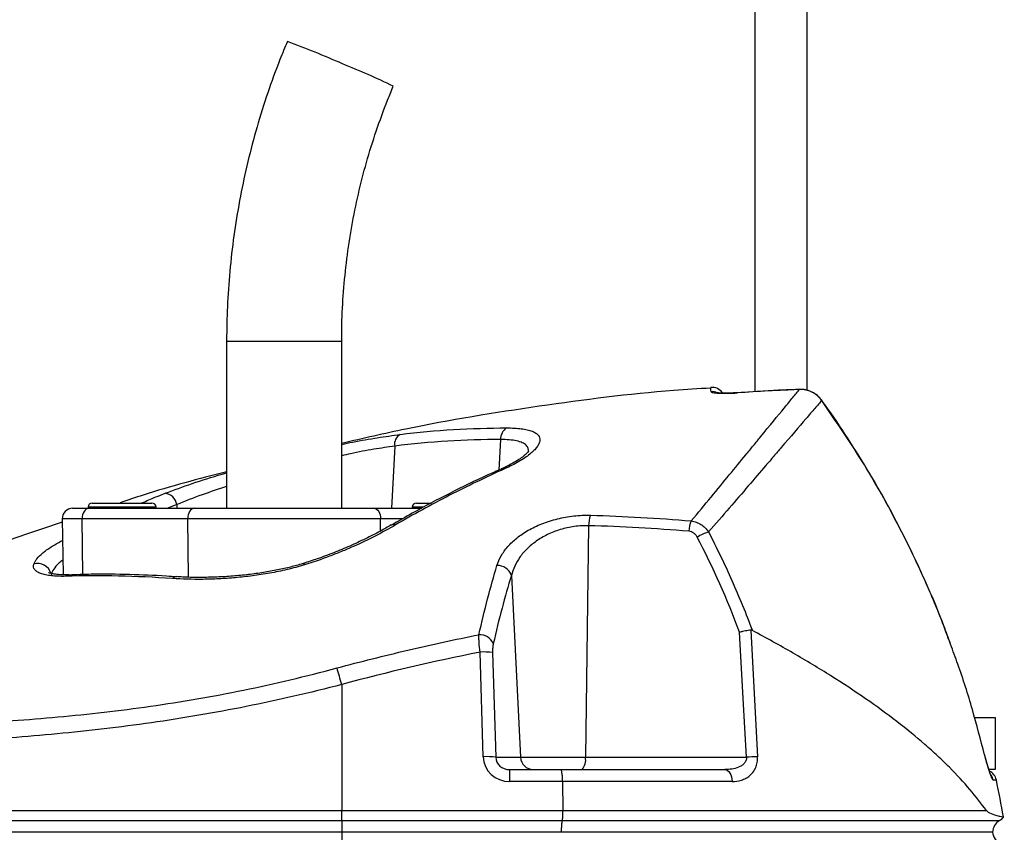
# Model space of a CAD drawing. Header units: millimetres. Extents: x 1082 to 1944, y 830 to 2111.
# Tile 8 of 9: x 1377 to 1565, y 1809 to 1964. Entities that reach past the tile are written whole.
import ezdxf

# ---------------------------------------------------------------- set-up
doc = ezdxf.new("R2010")
doc.units = ezdxf.units.MM

msp = doc.modelspace()

# ---------------------------------------------------------------- linework, layer by layer
at = {"color": 7, "linetype": 'Continuous', "lineweight": 25}
for p, q in [((1517.46, 1976.39), (1517.46, 1892.8)), ((1527.46, 1893.08), (1527.46, 1976.39)), ((1416.46, 1902.51), (1416.46, 1870.51)), ((1438.46, 1870.51), (1438.46, 1902.51)), ((1514.14, 1892.63), (1513.69, 1892.6)), ((1387, 1870.51), (1390.06, 1870.51)), ((1389.96, 1870.71), (1389.96, 1870.51)), ((1390.06, 1870.51), (1410.25, 1870.51)), ((1390.76, 1871.51), (1402.16, 1871.51)), ((1402.96, 1870.51), (1402.96, 1870.71)), ((1410.25, 1870.51), (1444.67, 1870.51)), ((1444.67, 1870.51), (1453.74, 1870.51)), ((1451.96, 1870.71), (1451.96, 1870.51)), ((1452.76, 1871.51), (1455.57, 1871.51)), ((1385, 1868.48), (1385.18, 1857.79)), ((1409.02, 1868.48), (1388.83, 1868.48)), ((1445.9, 1868.48), (1409.02, 1868.48)), ((1485.68, 1867.18), (1485.08, 1822.88)), ((1406.94, 1857.42), (1406.91, 1857.43)), ((1470.92, 1857.67), (1472.68, 1822.88)), ((1465.53, 1822.97), (1464.92, 1842.99)), ((1467.33, 1842.91), (1467.95, 1822.88)), ((1438.46, 1836.79), (1438.46, 1812.69)), ((1559.52, 1830.51), (1563.46, 1830.51)), ((1563.46, 1830.51), (1563.46, 1820.51)), ((1561.43, 1823.35), (1561.42, 1823.32)), ((1467.95, 1822.88), (1472.68, 1822.88)), ((1472.68, 1822.88), (1485.08, 1822.88)), ((1485.08, 1822.88), (1515.86, 1822.88)), ((1470.59, 1820.51), (1480.36, 1820.51)), ((1470.59, 1820.51), (1470.59, 1818.23)), ((1480.36, 1820.51), (1511.76, 1820.51)), ((1563.46, 1820.51), (1562.29, 1820.51)), ((1480.72, 1818.23), (1470.59, 1818.23)), ((1513.16, 1818.23), (1480.72, 1818.23)), ((1480.72, 1818.23), (1480.79, 1812.69)), ((1366.04, 1812.69), (1438.46, 1812.69)), ((1438.46, 1810.75), (1438.46, 1812.69)), ((1438.46, 1812.69), (1480.79, 1812.69)), ((1480.79, 1812.69), (1561.76, 1812.69)), ((1366.48, 1810.75), (1438.46, 1810.75)), ((1438.46, 1810.75), (1480.64, 1810.75)), ((1438.46, 1810.75), (1438.46, 1808.54)), ((1438.46, 1808.54), (1367.04, 1808.54)), ((1438.46, 1808.51), (1367.04, 1808.51)), ((1480.44, 1808.54), (1438.46, 1808.54)), ((1438.46, 1808.54), (1438.46, 1808.51)), ((1438.46, 1808.51), (1438.46, 1806.3)), ((1480.45, 1808.51), (1438.46, 1808.51)), ((1480.44, 1808.54), (1480.44, 1808.51)), ((1562.96, 1808.51), (1562.96, 1808.54))]:
    msp.add_line(p, q, dxfattribs=at)
at = {"color": 1, "linetype": 'Continuous', "lineweight": 25}
for p, q in [((1416.46, 1902.51), (1427.86, 1902.51)), ((1427.86, 1902.51), (1438.46, 1902.51)), ((1514.14, 1892.63), (1514.14, 1892.6)), ((1526.01, 1893.27), (1526.01, 1893.25)), ((1530.28, 1891.2), (1530.27, 1891.16)), ((1468.86, 1883.69), (1468.55, 1877.82)), ((1448.6, 1882.43), (1447.96, 1870.51)), ((1402.96, 1870.71), (1389.96, 1870.71)), ((1406.92, 1871.22), (1405.24, 1870.51)), ((1406.92, 1871.22), (1406.96, 1870.51)), ((1454.06, 1870.71), (1451.96, 1870.71)), ((1388.83, 1868.48), (1385, 1868.48)), ((1388.94, 1857.83), (1388.83, 1868.48)), ((1409.14, 1857.34), (1409.02, 1868.48)), ((1445.88, 1866.16), (1445.9, 1868.48)), ((1450.05, 1868.48), (1445.9, 1868.48)), ((1384.88, 1864.29), (1385.07, 1864.38)), ((1384.88, 1864.29), (1385.07, 1864.28)), ((1563.68, 1818.52), (1563.07, 1818.52)), ((1480.64, 1810.75), (1564.28, 1810.75)), ((1562.96, 1808.54), (1480.44, 1808.54))]:
    msp.add_line(p, q, dxfattribs=at)
at = {"color": 7, "linetype": 'Continuous', "lineweight": 25, "flags": 128}
for points in [[(1390.06, 1870.51), (1389.82, 1870.47), (1389.58, 1870.36), (1389.37, 1870.17), (1389.18, 1869.91), (1389.03, 1869.6), (1388.92, 1869.25), (1388.85, 1868.87), (1388.83, 1868.48)], [(1410.25, 1870.51), (1410.01, 1870.47), (1409.78, 1870.36), (1409.56, 1870.17), (1409.37, 1869.91), (1409.22, 1869.6), (1409.11, 1869.25), (1409.04, 1868.87), (1409.02, 1868.48)], [(1444.67, 1870.51), (1444.91, 1870.47), (1445.15, 1870.36), (1445.36, 1870.17), (1445.55, 1869.91), (1445.7, 1869.6), (1445.81, 1869.25), (1445.88, 1868.87), (1445.9, 1868.48)], [(1515.86, 1822.88), (1515.25, 1834.09), (1514.56, 1846.8)], [(1516.69, 1847.2), (1516.96, 1842.32), (1518.01, 1822.97)], [(1511.76, 1820.51), (1512.02, 1820.47), (1512.27, 1820.34), (1512.5, 1820.13), (1512.71, 1819.85), (1512.88, 1819.51), (1513.02, 1819.12), (1513.11, 1818.68), (1513.16, 1818.23)]]:
    msp.add_lwpolyline(points, dxfattribs=at)
at = {"color": 1, "linetype": 'Continuous', "lineweight": 25, "flags": 128}
msp.add_lwpolyline([(1431.12, 1859.96), (1431.12, 1859.97), (1431.21, 1859.9), (1431.33, 1859.69)], dxfattribs=at)
at = {"color": 7, "linetype": 'Continuous', "lineweight": 25}
for centre, radius, start, end in [((1354.09, 1762.69), 210.59, 66.3382, 69.4315), ((1375.57, 1798.98), 168.8, 64.4635, 68.0737), ((1509.26, 1891.16), 2.5, 34.846, 94.3771), ((1471.33, 1883.8), 2.47, 122.2274, 182.6501), ((1450.76, 1882.77), 2.19, 120.6789, 188.936), ((1404.4, 1870.85), 2.55, 8.4227, 83.6328), ((1387, 1868.51), 2, 90, 181), ((1390.76, 1870.71), 0.8, 90, 180), ((1402.16, 1870.71), 0.8, 0, 90), ((1452.76, 1870.71), 0.8, 90, 180), ((1491.54, 1867.15), 5.86, 159.584, 179.7092), ((1510.96, 1865.75), 6.11, 157.382, 176.4854), ((1512.34, 1854.84), 11.74, 108.4417, 120.0493), ((1468.28, 1856.79), 2.78, 18.4404, 92.5032), ((1464.86, 1843.48), 2.84, 23.5433, 92.9066), ((1465.69, 1831.03), 11.99, 82.157, 93.7083), ((1292.87, 1797.58), 150.78, 15.0722, 16.3221), ((1466.31, 1811), 11.99, 82.157, 93.7083), ((1518.24, 1790.59), 32.38, 90.4178, 94.2232), ((1475.13, 1822.96), 2.45, 181.9565, 269.0585), ((1482.34, 1822.36), 2.79, 318.6479, 10.8407), ((1561.23, 1818.01), 2.5, 11.8332, 63.3533), ((1367.93, 1777.51), 200, 9.7707, 11.8332), ((1565.46, 1808.54), 2.5, 118.1073, 180), ((1563.34, 1812.51), 2, 298.1073, 327.4167), ((1565.46, 1808.66), 2.5, 183.0814, 248.8267)]:
    msp.add_arc(centre, radius, start, end, dxfattribs=at)
at = {"color": 1, "linetype": 'Continuous', "lineweight": 25}
for centre, radius, start, end in [((1509.3, 1890.33), 2.51, 65.3578, 94.4004), ((1469.31, 1877.22), 0.89, 70.6422, 113.3127), ((1448.38, 1866.5), 0.914, 65.6745, 117.6852), ((1380.34, 1857.37), 2.58, 15.4256, 106.8638), ((1386.38, 1856.68), 1.11, 93.2757, 131.9773), ((1406.89, 1856.37), 1.05, 88.7382, 138.2006), ((1560.62, 1818.01), 2.51, 11.7724, 35.8289)]:
    msp.add_arc(centre, radius, start, end, dxfattribs=at)
at = {"color": 7, "linetype": 'Continuous', "lineweight": 25}
for centre, major_axis, ratio, start_param, end_param in [((1470.71, 1823.23), (4.98, 1.47), 0.95923, 2.894928, 4.413365), ((1470.71, 1823.01), (2.72, 0.55), 0.896701, 2.972172, 4.490608)]:
    msp.add_ellipse(centre, major_axis=major_axis, ratio=ratio, start_param=start_param, end_param=end_param, dxfattribs=at)
for points, knots in [([(1428.07, 1959.85), (1427.6, 1958.7), (1426.25, 1955.45), (1424.27, 1950.01), (1422.22, 1943.5), (1420.48, 1936.9), (1419.04, 1930.23), (1417.91, 1923.5), (1417.1, 1916.73), (1416.6, 1910.04), (1416.47, 1905.3), (1416.46, 1902.83), (1416.46, 1902.51)], [0, 0, 0, 0, 0.06335, 0.179172, 0.295001, 0.410831, 0.526661, 0.642491, 0.758322, 0.874152, 0.983889, 1, 1, 1, 1]), ([(1438.46, 1902.51), (1438.47, 1903.57), (1438.49, 1906.72), (1438.77, 1911.97), (1439.4, 1918.23), (1440.34, 1924.46), (1441.6, 1930.62), (1443.16, 1936.72), (1445.03, 1942.73), (1446.8, 1947.57), (1447.97, 1950.4), (1448.34, 1951.29)], [0, 0, 0, 0, 0.06335, 0.188911, 0.314482, 0.440053, 0.565623, 0.691194, 0.816765, 0.942337, 1, 1, 1, 1]), ([(1509.07, 1893.52), (1506.71, 1893.37), (1495.72, 1892.71), (1476.24, 1890.14), (1455.03, 1886.78), (1442.54, 1883.88), (1438.46, 1882.93)], [0, 0, 0, 0, 0.099401, 0.461834, 0.824267, 1, 1, 1, 1]), ([(1505.32, 1868.1), (1507.95, 1871.26), (1510.38, 1874.2), (1513.7, 1878.24), (1514.76, 1879.53), (1516.27, 1881.37), (1516.76, 1881.96), (1517.7, 1883.11), (1518.15, 1883.67), (1520.35, 1886.35), (1521.85, 1888.19), (1523.72, 1890.46), (1524.27, 1891.14), (1525, 1892.03), (1525.23, 1892.3), (1525.65, 1892.81), (1525.84, 1893.04), (1526.01, 1893.25)], [0, 0, 0, 0, 0.25, 0.25, 0.375, 0.375, 0.4375, 0.4375, 0.5, 0.5, 0.75, 0.75, 0.875, 0.875, 0.9375, 0.9375, 1, 1, 1, 1]), ([(1509.11, 1892.83), (1509.11, 1892.8), (1509.14, 1892.77), (1509.27, 1892.71), (1509.37, 1892.68), (1509.62, 1892.63), (1509.78, 1892.61), (1510.14, 1892.57), (1510.35, 1892.56), (1510.81, 1892.53), (1511.07, 1892.52), (1511.62, 1892.52), (1511.91, 1892.52), (1512.36, 1892.53), (1512.52, 1892.53), (1512.84, 1892.54), (1512.99, 1892.54), (1513.48, 1892.56), (1513.8, 1892.58), (1514.14, 1892.6)], [0, 0, 0, 0, 0.125, 0.125, 0.25, 0.25, 0.375, 0.375, 0.5, 0.5, 0.625, 0.625, 0.75, 0.75, 0.8125, 0.8125, 0.875, 0.875, 1, 1, 1, 1]), ([(1513.69, 1892.6), (1513.51, 1892.59), (1512.93, 1892.56), (1512.02, 1892.54), (1511.12, 1892.55), (1510.5, 1892.59), (1510.19, 1892.63), (1510.17, 1892.63), (1510.17, 1892.63)], [0, 0, 0, 0, 0.108573, 0.336194, 0.562175, 0.755216, 0.916871, 1, 1, 1, 1]), ([(1526.01, 1893.24), (1524.69, 1893.2), (1520.72, 1893.06), (1516.77, 1892.78), (1514.14, 1892.59)], [0, 0, 0, 0, 0.334478, 1, 1, 1, 1]), ([(1530.27, 1891.16), (1530.02, 1891.5), (1529.75, 1891.8), (1529.28, 1892.2), (1529.11, 1892.32), (1528.76, 1892.55), (1528.41, 1892.75), (1528.03, 1892.91), (1527.64, 1893.05), (1527.44, 1893.1), (1526.83, 1893.23), (1526.42, 1893.27), (1526.01, 1893.25)], [0, 0, 0, 0, 0.25, 0.25, 0.375, 0.375, 0.5, 0.625, 0.625, 0.75, 0.75, 1, 1, 1, 1]), ([(1530.27, 1891.19), (1530.23, 1891.26), (1529.96, 1891.68), (1529.26, 1892.31), (1528.18, 1892.94), (1527.06, 1893.27), (1526.32, 1893.25), (1526.01, 1893.25)], [0, 0, 0, 0, 0.051701, 0.302944, 0.557089, 0.810124, 1, 1, 1, 1]), ([(1530.27, 1891.16), (1530.09, 1890.95), (1529.89, 1890.72), (1529.45, 1890.22), (1529.22, 1889.94), (1528.45, 1889.05), (1527.87, 1888.38), (1525.92, 1886.11), (1524.35, 1884.27), (1522.05, 1881.58), (1521.57, 1881.02), (1520.58, 1879.87), (1520.07, 1879.27), (1518.49, 1877.43), (1517.39, 1876.14), (1513.91, 1872.08), (1511.37, 1869.14), (1508.63, 1865.98)], [0, 0, 0, 0, 0.0625, 0.0625, 0.125, 0.125, 0.25, 0.25, 0.5, 0.5, 0.5625, 0.5625, 0.625, 0.625, 0.75, 0.75, 1, 1, 1, 1]), ([(1554.92, 1844.53), (1554.51, 1845.69), (1553.2, 1849.33), (1550.69, 1855.31), (1547.42, 1862.47), (1543.86, 1869.46), (1540.02, 1876.31), (1535.87, 1883.02), (1532.61, 1887.98), (1530.65, 1890.64), (1530.26, 1891.18)], [0, 0, 0, 0, 0.0697088, 0.2191367, 0.3676609, 0.5154646, 0.6637832, 0.8128115, 0.9620729, 1, 1, 1, 1]), ([(1449.65, 1884.65), (1453.04, 1885.06), (1456.44, 1885.38), (1463.23, 1885.79), (1466.62, 1885.89), (1470.01, 1885.89)], [0, 0, 0, 0, 0.5, 0.5, 1, 1, 1, 1]), ([(1470.01, 1885.89), (1471.07, 1885.89), (1472, 1885.84), (1473.02, 1885.71), (1473.21, 1885.68), (1473.59, 1885.61), (1473.77, 1885.57), (1474.29, 1885.45), (1474.6, 1885.36), (1475.14, 1885.16), (1475.37, 1885.04), (1475.77, 1884.78), (1475.93, 1884.64), (1476.31, 1884.19), (1476.41, 1883.84), (1476.34, 1883.27), (1476.28, 1883.07), (1476.09, 1882.66), (1475.84, 1882.24), (1475.44, 1881.79), (1474.99, 1881.33), (1474.73, 1881.1), (1473.86, 1880.4), (1473.16, 1879.93), (1471.94, 1879.22), (1471.51, 1878.98), (1470.6, 1878.51), (1470.12, 1878.28), (1469.61, 1878.06)], [0, 0, 0, 0, 0.125, 0.125, 0.15625, 0.15625, 0.1875, 0.1875, 0.25, 0.25, 0.3125, 0.3125, 0.375, 0.375, 0.5, 0.5, 0.5625, 0.5625, 0.625, 0.6875, 0.6875, 0.75, 0.75, 0.875, 0.875, 0.9375, 0.9375, 1, 1, 1, 1]), ([(1438.46, 1882.75), (1439.16, 1882.9), (1441.54, 1883.4), (1445.35, 1884.06), (1448.21, 1884.45), (1449.65, 1884.65)], [0, 0, 0, 0, 0.173841, 0.586955, 1, 1, 1, 1]), ([(1474.25, 1881.51), (1474.25, 1881.52), (1474.26, 1881.54), (1474.1, 1881.29), (1473.72, 1880.89), (1473.05, 1880.32), (1472.1, 1879.66), (1470.85, 1878.94), (1469.78, 1878.39), (1469.07, 1878.09), (1468.95, 1878.04)], [0, 0, 0, 0, 0.064312, 0.189108, 0.324139, 0.471622, 0.626658, 0.792282, 0.963282, 1, 1, 1, 1]), ([(1468.97, 1878.01), (1468.12, 1877.64), (1464.82, 1876.21), (1459.13, 1873.4), (1452.98, 1870.2), (1449.29, 1868.05), (1447.97, 1867.28)], [0, 0, 0, 0, 0.119548, 0.463456, 0.808357, 1, 1, 1, 1]), ([(1469.61, 1878.06), (1466.08, 1876.48), (1462.57, 1874.79), (1455.62, 1871.22), (1452.18, 1869.32), (1448.76, 1867.33)], [0, 0, 0, 0, 0.5, 0.5, 1, 1, 1, 1]), ([(1416.46, 1877.5), (1411.1, 1876.12), (1404.24, 1874.35), (1397.54, 1872.06), (1396.07, 1871.55)], [0, 0, 0, 0, 0.780586, 1, 1, 1, 1]), ([(1404.68, 1873.39), (1406.37, 1874.01), (1409.76, 1875.26), (1413.85, 1876.57), (1416.18, 1877.23), (1416.46, 1877.3)], [0, 0, 0, 0, 0.468221, 0.936411, 1, 1, 1, 1]), ([(1468.16, 1859.56), (1468.35, 1860.2), (1468.62, 1860.81), (1469.31, 1862.02), (1469.72, 1862.6), (1470.47, 1863.47), (1470.75, 1863.75), (1471.33, 1864.3), (1471.63, 1864.57), (1472.61, 1865.35), (1473.33, 1865.84), (1474.95, 1866.77), (1475.82, 1867.18), (1477.22, 1867.73), (1477.7, 1867.9), (1478.69, 1868.22), (1479.2, 1868.37), (1480.75, 1868.75), (1481.79, 1868.94), (1483.39, 1869.12), (1483.93, 1869.16), (1485, 1869.21), (1485.53, 1869.21), (1486.05, 1869.2)], [0, 0, 0, 0, 0.125, 0.125, 0.25, 0.25, 0.3125, 0.3125, 0.375, 0.375, 0.5, 0.5, 0.625, 0.625, 0.6875, 0.6875, 0.75, 0.75, 0.875, 0.875, 0.9375, 0.9375, 1, 1, 1, 1]), ([(1385.01, 1867.83), (1381.98, 1866.83), (1370.75, 1863.13), (1354.11, 1856.48), (1340.78, 1850.27), (1335.28, 1847.71)], [0, 0, 0, 0, 0.178299, 0.660854, 1, 1, 1, 1]), ([(1447.95, 1867.32), (1447.26, 1866.93), (1445.69, 1866.03), (1443.04, 1864.68), (1440.06, 1863.29), (1436.98, 1862.01), (1434, 1860.89), (1432.01, 1860.26), (1431.11, 1859.98)], [0, 0, 0, 0, 0.142665, 0.324893, 0.504792, 0.681688, 0.85525, 1, 1, 1, 1]), ([(1448.76, 1867.33), (1447.51, 1866.6), (1446.21, 1865.89), (1443.5, 1864.51), (1442.1, 1863.83), (1439.91, 1862.86), (1439.17, 1862.55), (1437.66, 1861.92), (1436.88, 1861.62), (1434.55, 1860.74), (1432.95, 1860.19), (1431.33, 1859.69)], [0, 0, 0, 0, 0.25, 0.25, 0.5, 0.5, 0.625, 0.625, 0.75, 0.75, 1, 1, 1, 1]), ([(1485.68, 1867.18), (1485.23, 1867.2), (1484.78, 1867.19), (1483.87, 1867.14), (1483.41, 1867.1), (1482.5, 1866.97), (1482.05, 1866.89), (1481.16, 1866.69), (1480.71, 1866.57), (1479.84, 1866.3), (1479.42, 1866.15), (1478.6, 1865.83), (1478.2, 1865.66), (1477.44, 1865.29), (1477.07, 1865.09), (1476.35, 1864.67), (1476.01, 1864.45), (1475.03, 1863.76), (1474.44, 1863.27), (1473.66, 1862.51), (1473.41, 1862.24), (1472.95, 1861.71), (1472.74, 1861.43), (1472.14, 1860.6), (1471.82, 1860.03), (1471.28, 1858.87), (1471.07, 1858.27), (1470.92, 1857.67)], [0, 0, 0, 0, 0.0625, 0.0625, 0.125, 0.125, 0.1875, 0.1875, 0.25, 0.25, 0.3125, 0.3125, 0.375, 0.375, 0.4375, 0.4375, 0.5, 0.5, 0.625, 0.625, 0.6875, 0.6875, 0.75, 0.75, 0.875, 0.875, 1, 1, 1, 1]), ([(1505.32, 1868.1), (1505.65, 1868.05), (1505.96, 1867.97), (1506.59, 1867.74), (1506.89, 1867.59), (1507.46, 1867.22), (1507.73, 1867.01), (1508.21, 1866.53), (1508.43, 1866.26), (1508.63, 1865.98)], [0, 0, 0, 0, 0.25, 0.25, 0.5, 0.5, 0.75, 0.75, 1, 1, 1, 1]), ([(1506.47, 1865), (1506.39, 1865.16), (1506.29, 1865.3), (1506.07, 1865.56), (1505.94, 1865.68), (1505.67, 1865.88), (1505.51, 1865.96), (1505.2, 1866.07), (1505.03, 1866.11), (1504.86, 1866.12)], [0, 0, 0, 0, 0.25, 0.25, 0.5, 0.5, 0.75, 0.75, 1, 1, 1, 1]), ([(1508.63, 1865.98), (1510.21, 1862.93), (1511.71, 1859.83), (1514.5, 1853.54), (1515.8, 1850.36), (1517.01, 1847.13)], [0, 0, 0, 0, 0.5, 0.5, 1, 1, 1, 1]), ([(1379.59, 1859.84), (1379.64, 1860.01), (1379.72, 1860.17), (1379.92, 1860.52), (1380.04, 1860.69), (1380.46, 1861.22), (1380.83, 1861.59), (1381.52, 1862.16), (1381.76, 1862.35), (1382.29, 1862.73), (1382.58, 1862.92), (1383.48, 1863.5), (1384.14, 1863.89), (1384.88, 1864.29)], [0, 0, 0, 0, 0.125, 0.125, 0.25, 0.25, 0.5, 0.5, 0.625, 0.625, 0.75, 0.75, 1, 1, 1, 1]), ([(1385.63, 1857.5), (1385.13, 1857.49), (1384.66, 1857.49), (1383.75, 1857.52), (1383.33, 1857.55), (1382.54, 1857.63), (1382.17, 1857.69), (1381.5, 1857.83), (1381.19, 1857.92), (1380.65, 1858.12), (1380.42, 1858.23), (1380.12, 1858.42), (1380.03, 1858.49), (1379.88, 1858.63), (1379.81, 1858.7), (1379.52, 1859.09), (1379.46, 1859.44), (1379.59, 1859.84)], [0, 0, 0, 0, 0.125, 0.125, 0.25, 0.25, 0.375, 0.375, 0.5, 0.5, 0.625, 0.625, 0.6875, 0.6875, 0.75, 0.75, 1, 1, 1, 1]), ([(1431.33, 1859.69), (1430.24, 1859.35), (1429.14, 1859.05), (1426.93, 1858.53), (1425.82, 1858.3), (1423.59, 1857.9), (1422.49, 1857.73), (1420.31, 1857.44), (1419.23, 1857.33), (1417.09, 1857.14), (1416.03, 1857.07), (1413.93, 1856.96), (1412.9, 1856.93), (1409.88, 1856.9), (1407.95, 1856.95), (1406.1, 1857.07)], [0, 0, 0, 0, 0.125, 0.125, 0.25, 0.25, 0.375, 0.375, 0.5, 0.5, 0.625, 0.625, 0.75, 0.75, 1, 1, 1, 1]), ([(1431.11, 1859.97), (1430.97, 1859.93), (1430.09, 1859.63), (1428.32, 1859.18), (1425.8, 1858.62), (1423.07, 1858.14), (1420.19, 1857.76), (1417.19, 1857.48), (1414.11, 1857.32), (1411.04, 1857.27), (1408.62, 1857.31), (1407.31, 1857.41), (1406.94, 1857.44)], [0, 0, 0, 0, 0.016775, 0.107895, 0.207157, 0.313353, 0.427751, 0.54905, 0.676551, 0.810421, 0.945622, 1, 1, 1, 1]), ([(1464.71, 1846.32), (1465.24, 1848.69), (1465.8, 1850.98), (1466.95, 1855.4), (1467.54, 1857.52), (1468.16, 1859.56)], [0, 0, 0, 0, 0.5, 0.5, 1, 1, 1, 1]), ([(1386.33, 1857.8), (1386.22, 1857.79), (1385.57, 1857.75), (1384.58, 1857.79), (1383.5, 1857.9), (1382.8, 1858.05), (1382.43, 1858.19), (1382.4, 1858.21), (1382.39, 1858.22)], [0, 0, 0, 0, 0.04825, 0.286251, 0.515799, 0.700359, 0.870583, 1, 1, 1, 1]), ([(1406.1, 1857.07), (1402.61, 1857.31), (1399.17, 1857.48), (1392.35, 1857.62), (1388.97, 1857.61), (1385.63, 1857.5)], [0, 0, 0, 0, 0.5, 0.5, 1, 1, 1, 1]), ([(1406.91, 1857.39), (1406.26, 1857.43), (1403.22, 1857.65), (1397.78, 1857.86), (1391.55, 1857.95), (1387.72, 1857.8), (1386.31, 1857.75)], [0, 0, 0, 0, 0.091589, 0.432455, 0.791916, 1, 1, 1, 1]), ([(1437.57, 1839.96), (1442.06, 1841.17), (1446.57, 1842.3), (1455.62, 1844.42), (1460.16, 1845.41), (1464.71, 1846.32)], [0, 0, 0, 0, 0.5, 0.5, 1, 1, 1, 1]), ([(1464.92, 1842.99), (1464.84, 1843.63), (1464.79, 1844.23), (1464.74, 1845.09), (1464.72, 1845.36), (1464.71, 1845.86), (1464.71, 1846.1), (1464.71, 1846.32)], [0, 0, 0, 0, 0.5, 0.5, 0.75, 0.75, 1, 1, 1, 1]), ([(1516.69, 1847.2), (1516.54, 1847.18), (1516.38, 1847.16), (1516.04, 1847.1), (1515.86, 1847.07), (1515.49, 1847), (1515.31, 1846.97), (1515.02, 1846.91), (1514.93, 1846.89), (1514.75, 1846.85), (1514.65, 1846.82), (1514.56, 1846.8)], [0, 0, 0, 0, 0.25, 0.25, 0.5, 0.5, 0.75, 0.75, 0.875, 0.875, 1, 1, 1, 1]), ([(1561.76, 1812.69), (1560.83, 1813.98), (1559.78, 1815.34), (1557.42, 1818.11), (1556.12, 1819.52), (1553.97, 1821.67), (1553.23, 1822.39), (1551.67, 1823.85), (1550.86, 1824.58), (1548.34, 1826.78), (1546.55, 1828.24), (1540.87, 1832.62), (1536.67, 1835.53), (1530.89, 1839.17), (1529.7, 1839.9), (1527.29, 1841.35), (1526.05, 1842.08), (1522.27, 1844.27), (1519.67, 1845.7), (1517.01, 1847.13)], [0, 0, 0, 0, 0.125, 0.125, 0.25, 0.25, 0.3125, 0.3125, 0.375, 0.375, 0.5, 0.5, 0.75, 0.75, 0.8125, 0.8125, 0.875, 0.875, 1, 1, 1, 1]), ([(1467.46, 1844.61), (1467.41, 1844.39), (1467.37, 1844.13), (1467.33, 1843.54), (1467.32, 1843.23), (1467.33, 1842.91)], [0, 0, 0, 0, 0.5, 0.5, 1, 1, 1, 1]), ([(1561.42, 1823.32), (1560.66, 1826.22), (1559.15, 1832.06), (1556.93, 1839.12), (1555.38, 1843.23), (1554.9, 1844.51)], [0, 0, 0, 0, 0.4052314, 0.8158009, 1, 1, 1, 1]), ([(1367.07, 1829.34), (1372.66, 1829.66), (1378.37, 1830.06), (1387.11, 1830.86), (1390.06, 1831.16), (1395.96, 1831.85), (1398.92, 1832.22), (1407.8, 1833.49), (1413.74, 1834.51), (1425.64, 1836.94), (1431.6, 1838.35), (1437.57, 1839.96)], [0, 0, 0, 0, 0.25, 0.25, 0.375, 0.375, 0.5, 0.5, 0.75, 0.75, 1, 1, 1, 1]), ([(1438.46, 1836.79), (1432.37, 1835.2), (1426.29, 1833.8), (1414.15, 1831.37), (1408.09, 1830.34), (1399.04, 1829.05), (1396.02, 1828.66), (1390, 1827.96), (1386.99, 1827.64), (1378.07, 1826.79), (1372.24, 1826.36), (1366.53, 1826.01)], [0, 0, 0, 0, 0.25, 0.25, 0.5, 0.5, 0.625, 0.625, 0.75, 0.75, 1, 1, 1, 1]), ([(1513.16, 1818.23), (1513.76, 1818.23), (1514.35, 1818.31), (1515.2, 1818.59), (1515.48, 1818.71), (1516.01, 1819), (1516.26, 1819.16), (1516.73, 1819.56), (1516.95, 1819.79), (1517.34, 1820.3), (1517.51, 1820.59), (1517.71, 1821.06), (1517.77, 1821.22), (1517.87, 1821.55), (1517.91, 1821.72), (1518, 1822.24), (1518.03, 1822.6), (1518.01, 1822.97)], [0, 0, 0, 0, 0.25, 0.25, 0.375, 0.375, 0.5, 0.5, 0.625, 0.625, 0.75, 0.75, 0.8125, 0.8125, 0.875, 0.875, 1, 1, 1, 1]), ([(1561.42, 1823.32), (1561.5, 1823), (1561.58, 1822.68), (1561.74, 1822.06), (1561.82, 1821.76), (1561.99, 1821.19), (1562.07, 1820.91), (1562.24, 1820.39), (1562.31, 1820.15), (1562.47, 1819.71), (1562.54, 1819.51), (1562.68, 1819.16), (1562.74, 1819.01), (1562.83, 1818.83), (1562.86, 1818.78), (1562.91, 1818.69), (1562.93, 1818.65), (1563, 1818.56), (1563.04, 1818.52), (1563.07, 1818.52)], [0, 0, 0, 0, 0.125, 0.125, 0.25, 0.25, 0.375, 0.375, 0.5, 0.5, 0.625, 0.625, 0.75, 0.75, 0.8125, 0.8125, 0.875, 0.875, 1, 1, 1, 1]), ([(1561.87, 1821.7), (1561.77, 1822.03), (1561.63, 1822.56), (1561.49, 1823.14), (1561.44, 1823.35)], [0, 0, 0, 0, 0.634758, 1, 1, 1, 1]), ([(1515.86, 1822.88), (1515.87, 1822.77), (1515.87, 1822.65), (1515.85, 1822.43), (1515.82, 1822.32), (1515.7, 1822), (1515.57, 1821.82), (1515.27, 1821.5), (1515.1, 1821.36), (1514.73, 1821.13), (1514.54, 1821.03), (1513.93, 1820.79), (1513.51, 1820.68), (1512.64, 1820.54), (1512.21, 1820.51), (1511.76, 1820.51)], [0, 0, 0, 0, 0.0625, 0.0625, 0.125, 0.125, 0.25, 0.25, 0.375, 0.375, 0.5, 0.5, 0.75, 0.75, 1, 1, 1, 1]), ([(1562.62, 1819.46), (1562.62, 1819.46), (1562.63, 1819.45), (1562.54, 1819.63), (1562.4, 1820.01), (1562.17, 1820.7), (1561.98, 1821.29), (1561.88, 1821.67), (1561.87, 1821.7)], [0, 0, 0, 0, 0.062762, 0.214304, 0.429102, 0.691686, 0.978051, 1, 1, 1, 1]), ([(1480.72, 1818.23), (1480.72, 1818.39), (1480.71, 1818.54), (1480.7, 1818.84), (1480.69, 1818.98), (1480.67, 1819.26), (1480.66, 1819.39), (1480.63, 1819.64), (1480.62, 1819.75), (1480.58, 1819.96), (1480.57, 1820.06), (1480.53, 1820.22), (1480.51, 1820.29), (1480.47, 1820.4), (1480.45, 1820.44), (1480.4, 1820.5), (1480.38, 1820.51), (1480.36, 1820.51)], [0, 0, 0, 0, 0.125, 0.125, 0.25, 0.25, 0.375, 0.375, 0.5, 0.5, 0.625, 0.625, 0.75, 0.75, 0.875, 0.875, 1, 1, 1, 1]), ([(1480.64, 1810.75), (1480.66, 1810.84), (1480.68, 1810.95), (1480.72, 1811.23), (1480.74, 1811.39), (1480.77, 1811.73), (1480.78, 1811.91), (1480.79, 1812.29), (1480.79, 1812.49), (1480.79, 1812.69)], [0, 0, 0, 0, 0.25, 0.25, 0.5, 0.5, 0.75, 0.75, 1, 1, 1, 1]), ([(1561.76, 1812.69), (1561.87, 1812.58), (1562.09, 1812.36), (1562.75, 1812.06), (1563.62, 1811.77), (1564.63, 1811.52), (1565.21, 1811.4), (1565.01, 1811.45), (1565, 1811.45)], [0, 0, 0, 0, 0.047488, 0.095957, 0.320509, 0.546124, 0.979617, 1, 1, 1, 1]), ([(1480.64, 1810.75), (1480.61, 1810.64), (1480.58, 1810.51), (1480.53, 1810.2), (1480.51, 1810.02), (1480.48, 1809.64), (1480.47, 1809.43), (1480.45, 1809), (1480.44, 1808.77), (1480.44, 1808.54)], [0, 0, 0, 0, 0.25, 0.25, 0.5, 0.5, 0.75, 0.75, 1, 1, 1, 1])]:
    msp.add_open_spline(points, degree=3, knots=knots, dxfattribs=at)
at = {"color": 1, "linetype": 'Continuous', "lineweight": 25}
for points, knots in [([(1509.11, 1892.83), (1509.1, 1893.05), (1509.07, 1893.48), (1509.06, 1893.77), (1509.06, 1893.65), (1509.06, 1893.65)], [0, 0, 0, 0, 0.499189, 0.999623, 1, 1, 1, 1]), ([(1554.9, 1844.51), (1554.33, 1846.08), (1552.72, 1850.53), (1549.63, 1857.7), (1544.86, 1867.64), (1538.61, 1878.96), (1533.05, 1887.09), (1530.27, 1891.16)], [0, 0, 0, 0, 0.094877, 0.268446, 0.442014, 0.720214, 1, 1, 1, 1]), ([(1474.2, 1881.33), (1474.2, 1881.54), (1474.21, 1882.01), (1473.81, 1882.59), (1473.06, 1883.08), (1471.97, 1883.43), (1470.58, 1883.65), (1469.44, 1883.67), (1468.86, 1883.69)], [0, 0, 0, 0, 0.1483294, 0.3217918, 0.4916251, 0.6614167, 0.8307104, 1, 1, 1, 1]), ([(1448.6, 1882.43), (1447.29, 1882.23), (1444.62, 1881.84), (1441.17, 1881.19), (1439.03, 1880.71), (1438.46, 1880.58)], [0, 0, 0, 0, 0.4170769, 0.8437732, 1, 1, 1, 1]), ([(1416.46, 1874.68), (1414.87, 1874.16), (1411.44, 1873.03), (1408.5, 1871.86), (1406.92, 1871.22)], [0, 0, 0, 0, 0.4631056, 1, 1, 1, 1]), ([(1400.26, 1871.56), (1401.14, 1871.94), (1402.6, 1872.58), (1404.09, 1873.16), (1404.68, 1873.39)], [0, 0, 0, 0, 0.601177, 1, 1, 1, 1]), ([(1385.13, 1860.66), (1384.86, 1860.43), (1384.13, 1859.82), (1383.3, 1858.84), (1383.02, 1858.15), (1382.88, 1857.79)], [0, 0, 0, 0, 0.2188187, 0.6027043, 1, 1, 1, 1])]:
    msp.add_open_spline(points, degree=3, knots=knots, dxfattribs=at)
at = {"color": 7, "linetype": 'Continuous', "lineweight": 25}
for points in [[(1526.01, 1893.25), (1522.05, 1893.08), (1518.09, 1892.87), (1514.14, 1892.6)], [(1468.86, 1883.69), (1462.12, 1883.68), (1455.36, 1883.26), (1448.6, 1882.43)], [(1486.05, 1869.2), (1492.48, 1869.01), (1498.91, 1868.64), (1505.32, 1868.1)], [(1504.86, 1866.12), (1498.48, 1866.65), (1492.09, 1867.01), (1485.68, 1867.18)], [(1514.56, 1846.8), (1512.22, 1853.04), (1509.52, 1859.11), (1506.47, 1865)], [(1470.92, 1857.67), (1469.68, 1853.64), (1468.53, 1849.29), (1467.46, 1844.61)], [(1517.01, 1847.13), (1516.91, 1847.18), (1516.8, 1847.21), (1516.69, 1847.2)], [(1464.92, 1842.99), (1456.04, 1841.21), (1447.22, 1839.15), (1438.46, 1836.79)]]:
    msp.add_open_spline(points, degree=3, dxfattribs=at)

doc.saveas('drawing.dxf')
